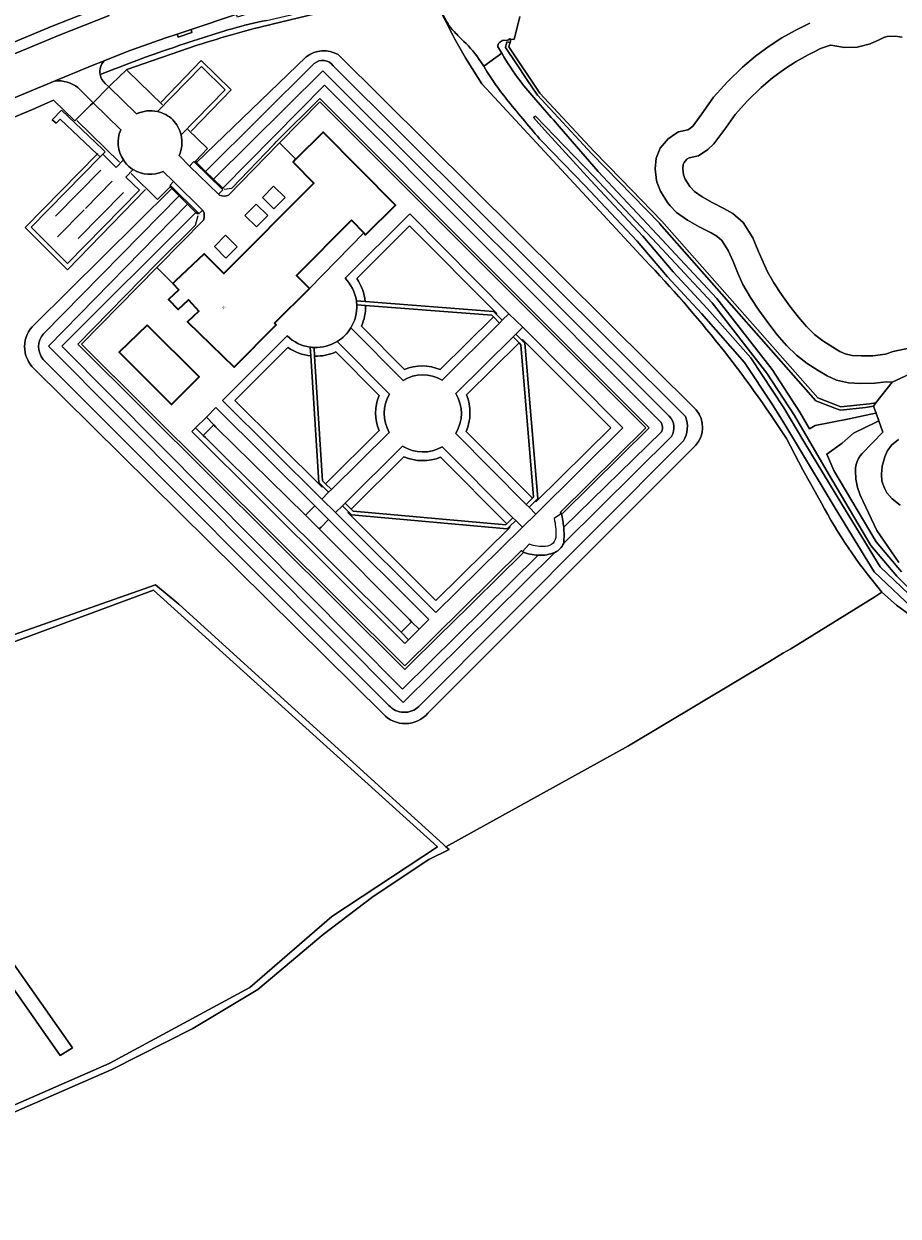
# Model space of a CAD drawing. Header units: metres. Extents: x 183400 to 185591, y 327112 to 329102.
# Tile 83 of 107: x 184665 to 184802, y 328237 to 328424. Entities that reach past the tile are written whole.
import ezdxf

# ---------------------------------------------------------------- set-up
doc = ezdxf.new("R2010")
doc.units = ezdxf.units.M
for name, color, linetype, lineweight in [('B-WE-GR-BOOM-GV', 90, 'Continuous', 13), ('B-WE-GR-BOS-GV', 40, 'Continuous', 13), ('B-WE-GR-GRAS-GV', 60, 'Continuous', 13), ('B-WE-GR-GROENVOORZIENING-GV', 80, 'Continuous', 18), ('B-WE-GR-HAAG-GV', 90, 'GR-HAAG1', 13), ('B-WE-GR-HOUTWAL-GV', 40, 'Continuous', 13), ('B-WE-IE-TERREINAFSCHEIDING_KUNSTMATIG_HEKWERK-G', 20, 'IE-TERREINAFSCHEIDING-KUNSTMATIG', 18), ('B-WE-IE-TERREINAFSCHEIDING_KUNSTMATIG_MUUR-G', 90, 'IE-TERREINAFSCHEIDING-KUNSTMATIG-DICHT', 18), ('B-WE-OG-BEBOUWING-GV', 7, 'Continuous', 35), ('B-WE-OG-BEBOUWING_HUISNUMMER-T18', 10, 'Continuous', 18), ('B-WE-OG-BEBOUWING_LUIFEL-GV', 7, 'Continuous', 18), ('B-WE-OG-WATER-GV', 130, 'Continuous', 18), ('B-WE-VH-VERHARDING_ASFALT-GV', 252, 'Continuous', 18), ('B-WE-VH-VERHARDING_BETON-GV', 252, 'Continuous', 18), ('B-WE-VH-VERHARDING_BETONSTRAATSTEEN-GV', 252, 'Continuous', 18), ('B-WE-VH-VERHARDING_OPEN-GV', 252, 'Continuous', 18), ('B-WE-VH-VERHARDING_PUIN-GV', 252, 'Continuous', 18), ('B-WE-VH-VERHARDING_TEGEL-GV', 252, 'Continuous', 18)]:
    doc.layers.add(name, color=color, linetype=linetype, lineweight=lineweight)
doc.styles.add('NLCS-ISO-M200-T25', font='NLCS-ISO.ttf')
doc.linetypes.add('GR-HAAG1', pattern='A,6,[176,NLCS.SHX,S=0.125,R=0,X=0,Y=0],-2', length=8)
doc.linetypes.add('IE-TERREINAFSCHEIDING-KUNSTMATIG', pattern='A,4,[82,NLCS.SHX,S=0.75,R=90,X=0,Y=0],4,-2', length=10)
doc.linetypes.add('IE-TERREINAFSCHEIDING-KUNSTMATIG-DICHT', pattern='A,8,-1,[82,NLCS.SHX,S=0.75,R=90,X=0,Y=0],-1', length=10)

msp = doc.modelspace()

# ---------------------------------------------------------------- linework, layer by layer
at = {"layer": 'B-WE-GR-BOOM-GV', "flags": 128}
msp.add_lwpolyline([(184658.582, 328326.556), (184685.404, 328335.986), (184689.071, 328332.947), (184730.446, 328295.371), (184730.813, 328295.038), (184759.381, 328310.82), (184781.389, 328324, 0.0076115), (184798.966, 328334.803), (184798.554, 328335.322, -0.05236), (184789.536, 328348.74), (184786.635, 328353.931), (184785.978, 328355.153), (184784.038, 328358.857, 0.0470322), (184761.98, 328386.678), (184736.402, 328414.241), (184734.277, 328417.621, -0.0292396), (184728.182, 328429.504), (184703.841, 328423.632, 0.0187287), (184691.937, 328420.288), (184680.921, 328416.502), (184678.554, 328414.206), (184678.119, 328413.771), (184682.425, 328409.544, -0.1716228), (184685.736, 328409.922), (184692.582, 328416.962), (184696.316, 328413.306), (184689.411, 328406.267, -0.164779), (184689.109, 328403.04), (184690.74, 328401.412), (184691.41, 328402.14), (184691.51, 328402.033), (184691.617, 328402.135), (184691.839, 328401.983), (184708.991, 328418.462, -0.3171174), (184713.971, 328418.817), (184769.951, 328363.288, -0.3756717), (184769.837, 328357.73), (184727.988, 328315.922, -0.4564217), (184721.01, 328315.801), (184666.438, 328369.739, -0.4400894), (184666.497, 328376.649), (184687.947, 328397.879), (184687.687, 328398.182), (184687.676, 328398.194), (184687.791, 328398.307), (184687.694, 328398.432), (184688.223, 328398.984), (184686.6, 328400.57, -0.2535565), (184681.937, 328400.852), (184680.795, 328399.688), (184682.896, 328397.646), (184671.659, 328386.166), (184665.968, 328391.842), (184676.761, 328402.837), (184676.312, 328403.261), (184670.516, 328408.738), (184669.869, 328408.113), (184669.277, 328408.612), (184670.722, 328410.131), (184677.109, 328404.072), (184677.561, 328403.643), (184677.184, 328403.268), (184679.274, 328401.208), (184680.4, 328402.378, -0.2595436), (184679.972, 328407.047), (184675.66, 328411.313), (184675.263, 328410.916), (184672.821, 328408.476), (184669.484, 328411.688), (184666.18, 328410.26), (184620.259, 328391.112)], format="xyb", dxfattribs=at)
at = {"layer": 'B-WE-GR-BOS-GV', "flags": 128}
msp.add_lwpolyline([(184803.941, 328330.789), (184801.261, 328332.764), (184798.966, 328334.803, -0.0076115), (184781.389, 328324), (184759.381, 328310.82), (184730.813, 328295.038), (184731.295, 328294.6), (184728.152, 328293.028), (184719.456, 328287.265), (184711.598, 328281.293), (184701.435, 328272.702), (184691.271, 328266.625), (184678.594, 328260.234), (184662.039, 328253.004), (184634.903, 328238.545), (184634.593, 328238.38), (184636.731, 328236.018)], format="xyb", dxfattribs=at)
for points in [[(184660.153, 328253.318), (184678.175, 328261.177), (184700.177, 328273.016), (184712.96, 328284.122), (184729.514, 328295.019), (184685.09, 328335.147), (184658.34, 328325.253)], [(184657.324, 328285.065), (184672.412, 328263.586), (184670.526, 328262.434), (184655.462, 328283.883)]]:
    msp.add_lwpolyline(points, dxfattribs=at)
at = {"layer": 'B-WE-GR-GRAS-GV', "flags": 128}
for points in [[(184667.517, 328444.248, 0.2967172), (184664.403, 328443.742), (184654.12, 328434.382), (184644.699, 328425.551, 0.3676872), (184644.439, 328423.098), (184646.908, 328420.258), (184649.115, 328419.089, -0.5142486), (184648.946, 328416.637), (184640.878, 328413.47), (184636.974, 328411.756), (184637.013, 328411.672), (184637.647, 328410.107), (184669.238, 328423.259), (184677.209, 328426.416), (184685.286, 328429.292), (184686.299, 328429.633), (184686.109, 328430.207), (184681.584, 328435.029), (184681.297, 328435.003, -0.2483607), (184673.954, 328439.277), (184672.375, 328441.297), (184671.192, 328442.445), (184669.757, 328443.257)], [(184798.048, 328362.79), (184797.65, 328363.883), (184796.393, 328363.698), (184792.484, 328363.256), (184791.636, 328363.587), (184788.667, 328364.744), (184764.194, 328392.454), (184764.186, 328392.463), (184764.178, 328392.472), (184757.831, 328399.012), (184753.647, 328403.339), (184745.115, 328412.487), (184743.478, 328414.929), (184741.824, 328417.397), (184740.122, 328419.937), (184740.348, 328420.826), (184740.833, 328420.702), (184740.973, 328421.255), (184740.8, 328421.282), (184740.597, 328421.129), (184740.419, 328421.105), (184739.677, 328421.006), (184739.182, 328420.698, 0.2721741), (184738.946, 328420.02), (184739.562, 328419.068, 0.0430695), (184742.407, 328414.735, 0.0212706), (184744.878, 328411.756, 0.0069913), (184747.616, 328408.627), (184748.514, 328407.609), (184754.589, 328400.542), (184764.584, 328389.945), (184773.185, 328380.686), (184781.793, 328369.602), (184786.138, 328362.95), (184787.667, 328360.341), (184788.53, 328360.847), (184793.829, 328361.892), (184797.96, 328362.772)], [(184592.549, 328382.558), (184593.101, 328381.706), (184594.021, 328382), (184594.97, 328382.431), (184596.021, 328382.909), (184602.566, 328384.959), (184607.761, 328386.853), (184608.854, 328387.251), (184609.306, 328386.699), (184618.923, 328390.647), (184620.259, 328391.112), (184666.18, 328410.26), (184669.484, 328411.688), (184672.821, 328408.476), (184675.263, 328410.916), (184675.66, 328411.313), (184673.287, 328413.661, 0.1835948), (184669.736, 328414.735), (184637.816, 328401.499)], [(184695.419, 328396.862, 0.2466105), (184696.834, 328396.877), (184704.666, 328404.896), (184704.792, 328405.024), (184711.127, 328411.466), (184762.043, 328360.488), (184748.696, 328347.289), (184748.858, 328347.097, -0.0396265), (184749.225, 328344.95), (184764.538, 328359.896, 0.3534785), (184764.109, 328361.68), (184711.82, 328414.034), (184695.937, 328397.94), (184695.809, 328397.787), (184695.92, 328397.674), (184695.27, 328397.012)], [(184692.758, 328394.523), (184692.208, 328393.926), (184692.094, 328394.081), (184691.971, 328393.921), (184691.742, 328394.133), (184670.747, 328373.271), (184724.017, 328319.644), (184745.223, 328340.578, -0.0990102), (184742.756, 328341.165), (184742.777, 328341.188), (184742.632, 328341.333), (184724.399, 328323.288), (184673.852, 328373.58), (184685.622, 328385.55), (184685.944, 328385.878), (184692.903, 328392.949, 0.2055776), (184692.889, 328394.389)]]:
    msp.add_lwpolyline(points, format="xyb", close=True, dxfattribs=at)
for points in [[(184702.741, 328424.179, 0.0315651), (184692.137, 328421.232, 0.0177755), (184676.76, 328415.715, 0.1663247), (184677.546, 328414.333), (184678.119, 328413.771), (184678.554, 328414.206), (184680.921, 328416.502), (184691.937, 328420.288, -0.0187287), (184703.841, 328423.632), (184728.182, 328429.504, 0.0292396), (184734.277, 328417.621), (184736.402, 328414.241), (184761.98, 328386.678, -0.0470322), (184784.038, 328358.857), (184785.978, 328355.153), (184786.635, 328353.931), (184789.536, 328348.74, 0.05236), (184798.554, 328335.322), (184798.966, 328334.803), (184801.261, 328332.764), (184803.941, 328330.789)], [(184804.601, 328331.542), (184797.779, 328338.015), (184791.675, 328347.944), (184785.755, 328357.762), (184783.787, 328361.029), (184782.617, 328362.972), (184781.794, 328364.215), (184777.511, 328370.689), (184770.763, 328378.347), (184765.443, 328384.092), (184760.711, 328389.647), (184752.516, 328398.393), (184745.786, 328405.287, -0.0072468), (184740.539, 328411.564, -0.0079133), (184738.68, 328413.993, -0.0180824), (184737.018, 328416.535), (184736.729, 328417.033), (184735.931, 328418.197, 0.0604436), (184733.23, 328421.243, -0.0040228), (184731.766, 328422.761, -0.0700569), (184730.317, 328425.263, -0.0400984)]]:
    msp.add_lwpolyline(points, format="xyb", dxfattribs=at)
for points in [[(184742.357, 328424.763), (184741.486, 328421.176), (184740.973, 328421.255), (184740.833, 328420.702), (184740.768, 328420.448), (184740.662, 328420.03), (184745.508, 328412.799), (184754.01, 328403.683), (184758.19, 328399.36), (184764.553, 328392.803), (184788.962, 328365.166), (184792.551, 328363.767), (184797.016, 328364.272), (184798.046, 328364.388), (184798.046, 328364.388), (184800.572, 328367.617), (184799.612, 328367.69), (184797.843, 328367.474), (184795.639, 328367.426), (184793.747, 328367.553), (184791.892, 328367.942), (184790.414, 328368.604), (184789.025, 328369.437), (184787.263, 328370.567), (184785.604, 328371.843), (184784.046, 328373.391), (184782.615, 328375.057), (184781.139, 328376.934), (184779.754, 328378.879), (184778.437, 328380.862), (184777.238, 328382.918), (184776.449, 328384.695), (184775.693, 328386.486), (184774.96, 328388.199), (184773.971, 328389.778), (184773.176, 328390.463), (184772.256, 328390.969), (184770.4, 328391.926), (184768.581, 328392.962), (184766.867, 328394.164), (184765.847, 328395.209), (184765.445, 328395.691), (184764.346, 328397.465), (184763.842, 328398.809), (184763.749, 328399.163), (184763.538, 328400.951), (184763.7, 328402.625), (184764.301, 328404.195), (184765.563, 328405.674), (184766.762, 328406.515), (184767.186, 328406.746), (184767.906, 328406.909), (184768.627, 328407.063), (184769.066, 328407.353), (184769.446, 328407.717), (184771.092, 328409.918), (184772.666, 328412.17), (184774.85, 328414.59), (184777.195, 328416.854), (184779.215, 328418.561), (184781.343, 328420.133), (184783.343, 328421.43), (184785.427, 328422.588), (184786.556, 328423.162), (184787.684, 328423.739)], [(184804.715, 328333.924), (184801.294, 328337.302), (184797.261, 328342.085), (184790.615, 328353.334), (184785.287, 328362.424), (184780.978, 328369.021), (184772.423, 328380.038), (184763.854, 328389.262), (184753.866, 328399.852), (184744.794, 328409.228), (184744.525, 328408.982), (184746.241, 328407.088), (184753.399, 328399.207), (184761.606, 328390.447), (184766.34, 328384.889), (184771.653, 328379.151), (184778.467, 328371.42), (184783.632, 328363.613), (184786.782, 328358.381), (184792.7, 328348.568), (184798.719, 328338.778), (184805.392, 328332.445)], [(184803.377, 328368.913), (184800.572, 328367.617), (184798.046, 328364.388), (184797.65, 328363.883), (184798.048, 328362.79), (184798.485, 328361.588), (184799.123, 328359.836), (184795.903, 328356.477), (184795.572, 328356.1), (184795.296, 328355.682), (184795.08, 328355.229), (184794.929, 328354.751), (184794.846, 328354.257), (184794.831, 328353.755), (184794.897, 328352.461), (184795.145, 328351.189), (184795.571, 328349.965), (184798.18, 328344.472), (184801.622, 328339.456)], [(184801.622, 328339.456), (184798.18, 328344.472), (184795.571, 328349.965), (184795.145, 328351.189), (184794.897, 328352.461), (184794.831, 328353.755), (184794.846, 328354.257), (184794.929, 328354.751), (184795.08, 328355.229), (184795.296, 328355.682), (184795.572, 328356.1), (184795.903, 328356.477), (184799.123, 328359.836), (184798.485, 328361.588), (184798.084, 328361.396), (184794.508, 328359.686), (184792.781, 328358.096), (184790.36, 328356.394), (184791.477, 328353.841), (184798.079, 328342.666), (184802.029, 328337.981)], [(184801.82, 328348.41), (184800.555, 328349.424), (184799.756, 328350.363), (184799.356, 328351.094), (184798.975, 328352.147), (184798.916, 328353.249), (184799.019, 328354.512), (184799.406, 328355.974), (184799.785, 328356.867), (184800.495, 328357.799), (184801.567, 328358.655)]]:
    msp.add_lwpolyline(points, dxfattribs=at)
at = {"layer": 'B-WE-GR-GROENVOORZIENING-GV', "flags": 128}
for points in [[(184787.684, 328423.739), (184786.556, 328423.162), (184785.427, 328422.588), (184783.343, 328421.43), (184781.343, 328420.133), (184779.215, 328418.561), (184777.195, 328416.854), (184774.85, 328414.59), (184772.666, 328412.17), (184771.092, 328409.918), (184769.446, 328407.717), (184769.066, 328407.353), (184768.627, 328407.063), (184767.906, 328406.909), (184767.186, 328406.746), (184766.762, 328406.515), (184765.563, 328405.674), (184764.301, 328404.195), (184763.7, 328402.625), (184763.538, 328400.951), (184763.749, 328399.163), (184763.842, 328398.809), (184764.346, 328397.465), (184765.445, 328395.691), (184765.847, 328395.209), (184766.867, 328394.164), (184768.581, 328392.962), (184770.4, 328391.926), (184772.256, 328390.969), (184773.176, 328390.463), (184773.971, 328389.778), (184774.96, 328388.199), (184775.693, 328386.486), (184776.449, 328384.695), (184777.238, 328382.918), (184778.437, 328380.862), (184779.754, 328378.879), (184781.139, 328376.934), (184782.615, 328375.057), (184784.046, 328373.391), (184785.604, 328371.843), (184787.263, 328370.567), (184789.025, 328369.437), (184790.414, 328368.604), (184791.892, 328367.942), (184793.747, 328367.553), (184795.639, 328367.426), (184797.843, 328367.474), (184799.612, 328367.69), (184800.572, 328367.617), (184803.377, 328368.913)], [(184804.15, 328373.174), (184800.74, 328372.431), (184799.513, 328372.01), (184797.535, 328371.768), (184795.736, 328371.729), (184794.335, 328371.823), (184793.227, 328372.055), (184792.406, 328372.424), (184791.292, 328373.091), (184789.739, 328374.087), (184788.441, 328375.085), (184787.197, 328376.322), (184785.938, 328377.788), (184784.582, 328379.512), (184783.297, 328381.316), (184782.088, 328383.137), (184781.072, 328384.88), (184780.395, 328386.404), (184779.65, 328388.168), (184778.782, 328390.198), (184777.27, 328392.611), (184775.642, 328394.014), (184774.278, 328394.764), (184772.45, 328395.707), (184770.885, 328396.599), (184769.664, 328397.454), (184769.042, 328398.092), (184768.941, 328398.213), (184768.224, 328399.37), (184767.977, 328400.03), (184767.862, 328400.996), (184767.924, 328401.631), (184768.052, 328401.967), (184768.479, 328402.467), (184768.822, 328402.708), (184768.83, 328402.709), (184770.319, 328403.027), (184771.76, 328403.979), (184772.677, 328404.857), (184774.577, 328407.398), (184774.577, 328407.398), (184776.037, 328409.488), (184777.943, 328411.599), (184780.079, 328413.662), (184781.883, 328415.186), (184783.793, 328416.597), (184785.56, 328417.742), (184787.446, 328418.791), (184788.51, 328419.331), (184789.353, 328419.763), (184790.912, 328420.283), (184790.985, 328420.287), (184791.602, 328420.188), (184793.118, 328419.934), (184795.099, 328420.007), (184797.128, 328420.497), (184798.634, 328421.191), (184799.38, 328421.536), (184799.795, 328421.637), (184801.045, 328421.71), (184802.146, 328421.536)], [(184801.567, 328358.655), (184800.495, 328357.799), (184799.785, 328356.867), (184799.406, 328355.974), (184799.019, 328354.512), (184798.916, 328353.249), (184798.975, 328352.147), (184799.356, 328351.094), (184799.756, 328350.363), (184800.555, 328349.424), (184801.82, 328348.41)], [(184662.039, 328253.004), (184678.594, 328260.234), (184691.271, 328266.625), (184701.435, 328272.702), (184711.598, 328281.293), (184719.456, 328287.265), (184728.152, 328293.028), (184731.295, 328294.6), (184730.813, 328295.038), (184730.446, 328295.371), (184689.071, 328332.947), (184685.404, 328335.986), (184658.582, 328326.556)], [(184658.34, 328325.253), (184685.09, 328335.147), (184729.514, 328295.019), (184712.96, 328284.122), (184700.177, 328273.016), (184678.175, 328261.177), (184660.153, 328253.318)]]:
    msp.add_lwpolyline(points, dxfattribs=at)
for points in [[(184797.65, 328363.883), (184798.046, 328364.388), (184797.016, 328364.272), (184792.551, 328363.767), (184788.962, 328365.166), (184764.553, 328392.803), (184758.19, 328399.36), (184754.01, 328403.683), (184745.508, 328412.799), (184740.662, 328420.03), (184740.768, 328420.448), (184740.833, 328420.702), (184740.348, 328420.826), (184740.122, 328419.937), (184741.824, 328417.397), (184743.478, 328414.929), (184745.115, 328412.487), (184753.647, 328403.339), (184757.831, 328399.012), (184764.178, 328392.472), (184764.186, 328392.463), (184764.194, 328392.454), (184788.667, 328364.744), (184791.636, 328363.587), (184792.484, 328363.256), (184796.393, 328363.698), (184797.65, 328363.883)], [(184702.13, 328396.472), (184703.936, 328394.711), (184705.676, 328396.491), (184703.877, 328398.257), (184702.13, 328396.472)], [(184701.203, 328391.913), (184702.95, 328393.694), (184701.151, 328395.467), (184699.402, 328393.7), (184701.203, 328391.913)], [(184694.639, 328388.817), (184696.42, 328387.034), (184698.184, 328388.806), (184696.371, 328390.593), (184694.639, 328388.817)], [(184742.82, 328376.22), (184741.748, 328375.158), (184742.676, 328374.222), (184742.78, 328374.324), (184756.592, 328360.49), (184744.887, 328348.95), (184744.782, 328349.056), (184743.817, 328348.082), (184744.862, 328347.03), (184758.49, 328360.479), (184742.82, 328376.22)], [(184742.676, 328374.222), (184743.144, 328373.75), (184745.16, 328349.438), (184744.782, 328349.056), (184744.887, 328348.95), (184756.592, 328360.49), (184742.78, 328374.324), (184742.676, 328374.222)], [(184713.561, 328347.252), (184729.259, 328331.623), (184742.788, 328344.969), (184741.73, 328346.025), (184740.761, 328345.078), (184740.863, 328344.976), (184729.246, 328333.499), (184715.46, 328347.258), (184715.574, 328347.371), (184714.632, 328348.313), (184713.561, 328347.252)], [(184740.761, 328345.078), (184740.403, 328344.729), (184716.046, 328346.899), (184715.574, 328347.371), (184715.46, 328347.258), (184729.246, 328333.499), (184740.863, 328344.976), (184740.761, 328345.078)]]:
    msp.add_lwpolyline(points, close=True, dxfattribs=at)
for points in [[(184666.497, 328376.649, 0.4400894), (184666.438, 328369.739), (184721.01, 328315.801, 0.4564217), (184727.988, 328315.922), (184769.837, 328357.73, 0.3756717), (184769.951, 328363.288), (184713.971, 328418.817, 0.3171174), (184708.991, 328418.462), (184691.839, 328401.983), (184693.244, 328400.577), (184710.219, 328417.412, -0.4489663), (184713.208, 328417.066), (184768.259, 328362.246, -0.2400443), (184767.933, 328358.445), (184726.576, 328316.93, -0.4167507), (184721.894, 328317.113), (184667.862, 328371.184, -0.3768189), (184667.914, 328375.207), (184689.097, 328396.765), (184687.947, 328397.879)], [(184765.723, 328362.299), (184711.566, 328416.304), (184694.457, 328399.384), (184694.46, 328399.381), (184695.937, 328397.94), (184711.82, 328414.034), (184764.109, 328361.68, -0.3534785), (184764.538, 328359.896), (184749.225, 328344.95, -0.0452012), (184749.224, 328342.45), (184766.061, 328359.16, 0.3549256)], [(184747.862, 328341.038, -0.1047705), (184745.223, 328340.578), (184724.017, 328319.644), (184670.747, 328373.271), (184691.742, 328394.133), (184690.392, 328395.477), (184668.678, 328373.279), (184724.137, 328317.566)], [(184716.813, 328380.348), (184718.201, 328380.241, 0.1263173), (184716.865, 328383.82), (184725.114, 328392.066), (184738.774, 328378.365), (184738.663, 328378.255), (184739.621, 328377.301), (184740.667, 328378.339), (184725.147, 328393.949), (184715.05, 328383.893, -0.159381)], [(184718.201, 328380.241), (184738.227, 328378.69), (184738.663, 328378.255), (184738.774, 328378.365), (184725.114, 328392.066), (184716.865, 328383.82, -0.1263173)], [(184718.242, 328379.625), (184716.873, 328379.731, -0.150114), (184715.948, 328376.105), (184724.106, 328367.914, -0.2746417), (184730.205, 328367.955), (184739.189, 328376.872), (184738.24, 328377.836), (184729.929, 328369.602, 0.2000368), (184724.33, 328369.614), (184717.608, 328376.363, 0.1091819)], [(184738.24, 328377.836), (184737.975, 328378.104), (184718.242, 328379.625, -0.1091819), (184717.608, 328376.363), (184724.33, 328369.614, -0.2000368), (184729.929, 328369.602)], [(184709.6, 328373.112, -0.1595491), (184706.016, 328374.856), (184695.905, 328364.766), (184711.398, 328349.364), (184712.476, 328350.426), (184711.551, 328351.344), (184711.442, 328351.236), (184697.798, 328364.787), (184706.107, 328373.069, 0.1256597), (184709.687, 328371.745)], [(184711.979, 328351.769), (184712.909, 328350.853), (184721.961, 328359.779, -0.2739742), (184722.004, 328365.776), (184713.823, 328373.997, -0.1489073), (184710.207, 328373.057), (184710.293, 328371.705, 0.1100993), (184713.59, 328372.35), (184720.358, 328365.54, 0.2000394), (184720.373, 328360.096)], [(184732.347, 328365.845, -0.2825181), (184732.352, 328359.633), (184743.384, 328348.519), (184744.354, 328349.485), (184733.982, 328359.911, 0.1962097), (184734.034, 328365.67), (184742.245, 328373.795), (184741.308, 328374.722)], [(184744.354, 328349.485), (184744.528, 328349.658), (184742.548, 328373.495), (184742.245, 328373.795), (184734.034, 328365.67, -0.1962097), (184733.982, 328359.911)], [(184711.551, 328351.344), (184710.941, 328351.948), (184709.687, 328371.745, -0.1256597), (184706.107, 328373.069), (184697.798, 328364.787), (184711.442, 328351.236)], [(184710.293, 328371.705), (184711.535, 328352.206), (184711.979, 328351.769), (184720.373, 328360.096, -0.2000394), (184720.358, 328365.54), (184713.59, 328372.35, -0.1100993)], [(184740.33, 328345.51), (184741.299, 328346.457), (184730.202, 328357.54, -0.2787243), (184724.042, 328357.633), (184715.07, 328348.746), (184716.006, 328347.797), (184724.259, 328355.958, 0.1932885), (184729.971, 328355.894)], [(184716.006, 328347.797), (184716.3, 328347.499), (184740.174, 328345.358), (184740.33, 328345.51), (184729.971, 328355.894, -0.1932885), (184724.259, 328355.958)]]:
    msp.add_lwpolyline(points, format="xyb", close=True, dxfattribs=at)
at = {"layer": 'B-WE-GR-HAAG-GV', "flags": 128}
msp.add_lwpolyline([(184797.65, 328363.883), (184798.046, 328364.388), (184797.016, 328364.272), (184792.551, 328363.767), (184788.962, 328365.166), (184764.553, 328392.803), (184758.19, 328399.36), (184754.01, 328403.683), (184745.508, 328412.799), (184740.662, 328420.03), (184740.768, 328420.448), (184740.833, 328420.702), (184740.348, 328420.826), (184740.122, 328419.937), (184741.824, 328417.397), (184743.478, 328414.929), (184745.115, 328412.487), (184753.647, 328403.339), (184757.831, 328399.012), (184764.178, 328392.472), (184764.186, 328392.463), (184764.194, 328392.454), (184788.667, 328364.744), (184791.636, 328363.587), (184792.484, 328363.256), (184796.393, 328363.698), (184797.65, 328363.883)], close=True, dxfattribs=at)
at = {"layer": 'B-WE-GR-HOUTWAL-GV', "flags": 128}
msp.add_lwpolyline([(184655.255, 328284.177), (184655.462, 328283.883), (184670.526, 328262.434), (184672.412, 328263.586), (184657.324, 328285.065), (184656.084, 328285.793), (184655.979, 328284.528), (184655.255, 328284.177)], close=True, dxfattribs=at)
at = {"layer": 'B-WE-IE-TERREINAFSCHEIDING_KUNSTMATIG_HEKWERK-G', "flags": 128}
for points in [[(184703.841, 328423.632), (184728.182, 328429.504)], [(184680.921, 328416.502), (184691.937, 328420.288)], [(184690.962, 328406.87), (184697.261, 328413.343), (184692.565, 328417.91), (184686.305, 328411.417)], [(184678.554, 328414.206), (184680.921, 328416.502)], [(184686.492, 328410.978), (184680.979, 328416.343)], [(184734.277, 328417.621), (184736.402, 328414.241), (184761.98, 328386.678)], [(184669.484, 328411.688), (184666.18, 328410.26), (184620.259, 328391.112)], [(184675.263, 328410.916), (184672.821, 328408.476), (184669.484, 328411.688)], [(184704.344, 328405.239), (184711.117, 328411.981), (184762.585, 328360.517), (184749.041, 328347.1)], [(184673.135, 328408.535), (184679.776, 328402.001)], [(184691.643, 328402.153), (184693.519, 328404.138), (184690.459, 328407.097)], [(184703.97, 328404.852), (184704.344, 328405.239)], [(184676.312, 328403.261), (184665.058, 328391.805), (184671.636, 328385.207), (184683.871, 328397.748)], [(184676.382, 328403.333), (184676.312, 328403.261)], [(184696.155, 328397.771), (184697.369, 328397.961), (184703.97, 328404.852)], [(184676.881, 328400.782), (184669.796, 328393.575)], [(184681.598, 328400.225), (184685.733, 328396.169), (184687.687, 328398.182)], [(184674.458, 328394.788), (184678.653, 328399.042)], [(184680.404, 328397.264), (184673.323, 328390.068)], [(184670.102, 328390.324), (184674.261, 328394.559)], [(184686.033, 328386.584), (184691.665, 328392.19), (184692.059, 328393.663)], [(184685.62, 328386.198), (184686.033, 328386.584)], [(184730.346, 328328.635), (184724.39, 328322.735), (184673.284, 328373.552), (184685.62, 328386.198)], [(184828.378, 328385.911), (184828.413, 328384.78), (184828.265, 328383.838), (184828.119, 328383.386), (184827.897, 328382.93), (184827.612, 328382.51), (184827.269, 328382.133), (184826.724, 328381.681), (184824.292, 328379.859), (184821.817, 328378.359), (184817.669, 328376.461), (184813.282, 328374.888), (184810.72, 328374.168), (184809.97, 328373.957), (184804.15, 328373.174), (184800.74, 328372.431), (184799.513, 328372.01)], [(184797.65, 328363.883), (184798.048, 328362.79)], [(184798.048, 328362.79), (184798.485, 328361.588)], [(184798.485, 328361.588), (184799.123, 328359.836)], [(184784.038, 328358.857), (184785.978, 328355.153), (184786.635, 328353.931)], [(184799.123, 328359.836), (184795.903, 328356.477), (184795.572, 328356.1), (184795.296, 328355.682), (184795.08, 328355.229), (184794.929, 328354.751), (184794.846, 328354.257), (184794.831, 328353.755), (184794.897, 328352.461), (184795.145, 328351.189), (184795.571, 328349.965), (184798.18, 328344.472), (184801.622, 328339.456)], [(184786.635, 328353.931), (184789.536, 328348.74)], [(184742.881, 328340.964), (184731.268, 328329.507)], [(184801.261, 328332.764), (184798.966, 328334.803)], [(184731.268, 328329.507), (184730.346, 328328.635)], [(184781.389, 328324), (184759.381, 328310.82), (184730.813, 328295.038)]]:
    msp.add_lwpolyline(points, dxfattribs=at)
at = {"layer": 'B-WE-IE-TERREINAFSCHEIDING_KUNSTMATIG_HEKWERK-G'}
for centre, radius, start, end in [((184832.743, 328475.63), 114.283, 203.80443, 210.50374), ((184857.935, 328384.971), 77.403, 207.90981, 219.89888)]:
    msp.add_arc(centre, radius, start, end, dxfattribs=at)
at = {"layer": 'B-WE-IE-TERREINAFSCHEIDING_KUNSTMATIG_HEKWERK-G', "extrusion": (0, 0, -1)}
for centre, radius, start, end in [((-184742.511, 328263.116), 165.109, 72.1633, 76.45511), ((-184625.453, 328255.777), 189.141, 136.20518, 146.97623), ((-184435.373, 328906.685), 677.679, 237.552503, 239.296897)]:
    msp.add_arc(centre, radius, start, end, dxfattribs=at)
at = {"layer": 'B-WE-IE-TERREINAFSCHEIDING_KUNSTMATIG_MUUR-G', "flags": 128}
for points in [[(184691.839, 328401.983), (184691.617, 328402.135), (184691.51, 328402.033)], [(184695.809, 328397.787), (184691.51, 328402.033)], [(184691.839, 328401.983), (184693.244, 328400.577)], [(184693.244, 328400.577), (184694.457, 328399.384)], [(184694.457, 328399.384), (184694.46, 328399.381), (184695.937, 328397.94)], [(184687.687, 328398.182), (184687.676, 328398.194), (184687.791, 328398.307)], [(184687.947, 328397.879), (184687.687, 328398.182)], [(184692.094, 328394.081), (184687.791, 328398.307)], [(184687.947, 328397.879), (184689.097, 328396.765)], [(184695.937, 328397.94), (184695.809, 328397.787)], [(184689.097, 328396.765), (184690.392, 328395.477)], [(184690.392, 328395.477), (184691.742, 328394.133)], [(184691.742, 328394.133), (184691.971, 328393.921), (184692.094, 328394.081)], [(184748.858, 328347.097), (184747.744, 328346.314)], [(184743.851, 328342.323), (184742.777, 328341.188)], [(184742.777, 328341.188), (184742.756, 328341.165)]]:
    msp.add_lwpolyline(points, dxfattribs=at)
at = {"layer": 'B-WE-IE-TERREINAFSCHEIDING_KUNSTMATIG_MUUR-G', "extrusion": (0, 0, -1)}
for centre, radius, start, end in [((-184737.583, 328344.049), 10.41, 167.43483, 181.99942), ((-184746.361, 328343.592), 1.629, 176.68406, 269.0763), ((-184745.924, 328347.814), 5.87, 265.47689, 290.68208)]:
    msp.add_arc(centre, radius, start, end, dxfattribs=at)
at = {"layer": 'B-WE-IE-TERREINAFSCHEIDING_KUNSTMATIG_MUUR-G'}
for centre, radius, start, end in [((184735.518, 328343.712), 13.763, 5.16168, 14.23866), ((184735.426, 328343.706), 13.855, 354.80093, 5.15324), ((184746.554, 328343.662), 2.932, 296.48627, 335.57896), ((184745.457, 328347.04), 6.466, 245.307, 267.92476), ((184745.457, 328347.036), 6.462, 267.92562, 291.84997)]:
    msp.add_arc(centre, radius, start, end, dxfattribs=at)
at = {"layer": 'B-WE-OG-BEBOUWING-GV', "flags": 128}
for points in [[(184707.36, 328402.461), (184707.254, 328402.355), (184706.923, 328402.025), (184710.17, 328398.759), (184696.101, 328384.635), (184693.005, 328387.69), (184688.484, 328383.394), (184688.121, 328383.049), (184689.044, 328382.077), (184687.464, 328380.576), (184688.979, 328378.981), (184690.559, 328380.483), (184692.206, 328378.75), (184690.43, 328377.062), (184697.708, 328370), (184704.299, 328376.572), (184704.024, 328376.848), (184709.476, 328382.284), (184707.457, 328384.31), (184716.042, 328392.955), (184717.993, 328390.96), (184718.266, 328390.682), (184722.954, 328395.32), (184711.614, 328406.704), (184707.36, 328402.461)], [(184684.114, 328376.527), (184679.748, 328372.311), (184687.904, 328364.147), (184692.255, 328368.455), (184684.114, 328376.527)]]:
    msp.add_lwpolyline(points, close=True, dxfattribs=at)
at = {"layer": 'B-WE-OG-BEBOUWING_LUIFEL-GV', "flags": 128}
msp.add_lwpolyline([(184717.993, 328390.96), (184716.042, 328392.955), (184707.457, 328384.31), (184709.476, 328382.284), (184717.993, 328390.96)], close=True, dxfattribs=at)
at = {"layer": 'B-WE-OG-WATER-GV', "flags": 128}
msp.add_lwpolyline([(184802.146, 328421.536), (184801.045, 328421.71), (184799.795, 328421.637), (184799.38, 328421.536), (184798.634, 328421.191), (184797.128, 328420.497), (184795.099, 328420.007), (184793.118, 328419.934), (184791.602, 328420.188), (184790.985, 328420.287), (184790.912, 328420.283), (184789.353, 328419.763), (184788.51, 328419.331), (184787.446, 328418.791), (184785.56, 328417.742), (184783.793, 328416.597), (184781.883, 328415.186), (184780.079, 328413.662), (184777.943, 328411.599), (184776.037, 328409.488), (184774.577, 328407.398), (184772.677, 328404.857), (184771.76, 328403.979), (184770.319, 328403.027), (184768.83, 328402.709), (184768.822, 328402.708), (184768.479, 328402.467), (184768.052, 328401.967), (184767.924, 328401.631), (184767.862, 328400.996), (184767.977, 328400.03), (184768.224, 328399.37), (184768.941, 328398.213), (184769.042, 328398.092), (184769.664, 328397.454), (184770.885, 328396.599), (184772.45, 328395.707), (184774.278, 328394.764), (184775.642, 328394.014), (184777.27, 328392.611), (184778.782, 328390.198), (184779.65, 328388.168), (184780.395, 328386.404), (184781.072, 328384.88), (184782.088, 328383.137), (184783.297, 328381.316), (184784.582, 328379.512), (184785.938, 328377.788), (184787.197, 328376.322), (184788.441, 328375.085), (184789.739, 328374.087), (184791.292, 328373.091), (184792.406, 328372.424), (184793.227, 328372.055), (184794.335, 328371.823), (184795.736, 328371.729), (184797.535, 328371.768), (184799.513, 328372.01), (184800.74, 328372.431), (184804.15, 328373.174)], dxfattribs=at)
msp.add_lwpolyline([(184749.224, 328342.45, -0.1722478), (184747.862, 328341.038), (184724.137, 328317.566), (184668.678, 328373.279), (184690.392, 328395.477), (184689.097, 328396.765), (184667.914, 328375.207, 0.3768189), (184667.862, 328371.184), (184721.894, 328317.113, 0.4167507), (184726.576, 328316.93), (184767.933, 328358.445, 0.2400443), (184768.259, 328362.246), (184713.208, 328417.066, 0.4489663), (184710.219, 328417.412), (184693.244, 328400.577), (184694.457, 328399.384), (184711.566, 328416.304), (184765.723, 328362.299, -0.3549256), (184766.061, 328359.16)], format="xyb", close=True, dxfattribs=at)
at = {"layer": 'B-WE-VH-VERHARDING_ASFALT-GV', "flags": 128}
for points in [[(184637.816, 328401.499), (184669.736, 328414.735), (184675.504, 328417.127), (184677.397, 328417.873), (184681.149, 328419.351), (184686.869, 328421.372), (184688.818, 328422.022), (184690.966, 328422.742), (184697.958, 328425.085)], [(184678.148, 328424.951), (184670.223, 328421.818), (184638.127, 328408.459)]]:
    msp.add_lwpolyline(points, dxfattribs=at)
msp.add_lwpolyline([(184730.317, 328425.263, 0.0700569), (184731.766, 328422.761, 0.0040228), (184733.23, 328421.243, -0.0604436), (184735.931, 328418.197), (184736.729, 328417.033), (184739.562, 328419.068), (184738.946, 328420.02, -0.2721741), (184739.182, 328420.698), (184739.677, 328421.006), (184740.419, 328421.105), (184740.597, 328421.129), (184740.8, 328421.282), (184740.973, 328421.255), (184741.486, 328421.176), (184742.357, 328424.763)], format="xyb", dxfattribs=at)
at = {"layer": 'B-WE-VH-VERHARDING_BETON-GV', "flags": 128}
msp.add_lwpolyline([(184690.966, 328422.742), (184688.818, 328422.022), (184688.974, 328421.553), (184691.113, 328422.28), (184690.966, 328422.742)], close=True, dxfattribs=at)
at = {"layer": 'B-WE-VH-VERHARDING_BETONSTRAATSTEEN-GV', "flags": 128}
msp.add_lwpolyline([(184730.169, 328430.582, 0.1003494), (184729.498, 328432.185), (184700.173, 328425.319), (184698.254, 328424.688), (184698.079, 328425.126), (184697.958, 328425.085), (184690.966, 328422.742), (184691.113, 328422.28), (184688.974, 328421.553), (184688.818, 328422.022), (184686.869, 328421.372), (184681.149, 328419.351), (184677.397, 328417.873, 0.2423063), (184676.76, 328415.715, -0.0177755), (184692.137, 328421.232, -0.0315651), (184702.741, 328424.179), (184728.744, 328430.249)], format="xyb", close=True, dxfattribs=at)
at = {"layer": 'B-WE-VH-VERHARDING_OPEN-GV', "flags": 128}
for points in [[(184676.76, 328415.715, -0.2423063), (184677.397, 328417.873), (184675.504, 328417.127), (184669.736, 328414.735, -0.1835948), (184673.287, 328413.661), (184675.66, 328411.313), (184678.119, 328413.771), (184677.546, 328414.333, -0.1663247)], [(184689.411, 328406.267), (184696.316, 328413.306), (184692.582, 328416.962), (184685.736, 328409.922, -0.1370124), (184688.097, 328408.639, -0.1366858)], [(184707.254, 328402.355), (184707.36, 328402.461), (184704.792, 328405.024), (184704.666, 328404.896), (184696.834, 328396.877, -0.2466105), (184695.419, 328396.862), (184695.27, 328397.012), (184690.74, 328401.412), (184689.109, 328403.04, 0.164779), (184689.411, 328406.267, 0.1366858), (184688.097, 328408.639, 0.1370124), (184685.736, 328409.922, 0.1716228), (184682.425, 328409.544), (184678.119, 328413.771), (184675.66, 328411.313), (184679.972, 328407.047, 0.2595436), (184680.4, 328402.378, 0.1302639), (184681.937, 328400.852, 0.2535565), (184686.6, 328400.57), (184688.223, 328398.984), (184692.758, 328394.523), (184692.889, 328394.389, -0.2055776), (184692.903, 328392.949), (184685.944, 328385.878), (184685.622, 328385.55), (184688.121, 328383.049), (184688.484, 328383.394), (184693.005, 328387.69), (184696.101, 328384.635), (184710.17, 328398.759), (184706.923, 328402.025)], [(184717.993, 328390.96), (184716.042, 328392.955), (184707.457, 328384.31), (184709.476, 328382.284), (184704.024, 328376.848), (184704.299, 328376.572), (184697.708, 328370), (184690.43, 328377.062), (184692.206, 328378.75), (184690.559, 328380.483), (184688.979, 328378.981), (184687.464, 328380.576), (184689.044, 328382.077), (184688.121, 328383.049), (184685.622, 328385.55), (184673.852, 328373.58), (184724.399, 328323.288), (184742.632, 328341.333), (184742.777, 328341.188), (184742.756, 328341.165, 0.0990102), (184745.223, 328340.578, 0.1047705), (184747.862, 328341.038, 0.1722478), (184749.224, 328342.45, 0.0452012), (184749.225, 328344.95, 0.0396265), (184748.858, 328347.097), (184748.696, 328347.289), (184762.043, 328360.488), (184711.127, 328411.466), (184704.792, 328405.024), (184707.36, 328402.461), (184711.614, 328406.704), (184722.954, 328395.32), (184718.266, 328390.682)], [(184680.4, 328402.378), (184679.274, 328401.208), (184677.184, 328403.268), (184676.761, 328402.837), (184665.968, 328391.842), (184671.659, 328386.166), (184682.896, 328397.646), (184680.795, 328399.688), (184681.937, 328400.852, -0.1302639)], [(184742.788, 328344.969), (184729.259, 328331.623), (184713.561, 328347.252), (184711.398, 328349.364), (184695.905, 328364.766), (184706.016, 328374.856, 0.1595491), (184709.6, 328373.112, 0.0243628), (184710.207, 328373.057, 0.1489073), (184713.823, 328373.997, 0.1183607), (184715.948, 328376.105, 0.150114), (184716.873, 328379.731, 0.025222), (184716.813, 328380.348, 0.159381), (184715.05, 328383.893), (184725.147, 328393.949), (184740.667, 328378.339), (184742.82, 328376.22), (184758.49, 328360.479), (184744.862, 328347.03)], [(184716.873, 328379.731), (184718.242, 328379.625), (184737.975, 328378.104), (184738.24, 328377.836), (184739.189, 328376.872), (184739.621, 328377.301), (184738.663, 328378.255), (184738.227, 328378.69), (184718.201, 328380.241), (184716.813, 328380.348, -0.025222)], [(184732.352, 328359.633, 0.2825181), (184732.347, 328365.845), (184741.308, 328374.722), (184741.748, 328375.158), (184742.82, 328376.22), (184740.667, 328378.339), (184739.621, 328377.301), (184739.189, 328376.872), (184730.205, 328367.955, 0.2746417), (184724.106, 328367.914), (184715.948, 328376.105, -0.1183607), (184713.823, 328373.997), (184722.004, 328365.776, 0.2739742), (184721.961, 328359.779), (184712.909, 328350.853), (184712.476, 328350.426), (184711.398, 328349.364), (184713.561, 328347.252), (184714.632, 328348.313), (184715.07, 328348.746), (184724.042, 328357.633, 0.2787243), (184730.202, 328357.54), (184741.299, 328346.457), (184741.73, 328346.025), (184742.788, 328344.969), (184744.862, 328347.03), (184743.817, 328348.082), (184743.384, 328348.519)], [(184712.909, 328350.853), (184711.979, 328351.769), (184711.535, 328352.206), (184710.293, 328371.705), (184710.207, 328373.057, -0.0243628), (184709.6, 328373.112), (184709.687, 328371.745), (184710.941, 328351.948), (184711.551, 328351.344), (184712.476, 328350.426)]]:
    msp.add_lwpolyline(points, format="xyb", close=True, dxfattribs=at)
for points in [[(184677.184, 328403.268), (184677.561, 328403.643), (184677.109, 328404.072), (184670.722, 328410.131), (184669.277, 328408.612), (184669.869, 328408.113), (184670.516, 328408.738), (184676.312, 328403.261), (184676.761, 328402.837), (184677.184, 328403.268)], [(184691.839, 328401.983), (184691.617, 328402.135), (184691.51, 328402.033), (184691.41, 328402.14), (184690.74, 328401.412), (184695.27, 328397.012), (184695.92, 328397.674), (184695.809, 328397.787), (184695.937, 328397.94), (184694.46, 328399.381), (184694.457, 328399.384), (184693.244, 328400.577), (184691.839, 328401.983)], [(184692.094, 328394.081), (184692.208, 328393.926), (184692.758, 328394.523), (184688.223, 328398.984), (184687.694, 328398.432), (184687.791, 328398.307), (184687.676, 328398.194), (184687.687, 328398.182), (184687.947, 328397.879), (184689.097, 328396.765), (184690.392, 328395.477), (184691.742, 328394.133), (184691.971, 328393.921), (184692.094, 328394.081)], [(184702.13, 328396.472), (184703.877, 328398.257), (184705.676, 328396.491), (184703.936, 328394.711), (184702.13, 328396.472)], [(184701.203, 328391.913), (184699.402, 328393.7), (184701.151, 328395.467), (184702.95, 328393.694), (184701.203, 328391.913)], [(184694.639, 328388.817), (184696.371, 328390.593), (184698.184, 328388.806), (184696.42, 328387.034), (184694.639, 328388.817)], [(184684.114, 328376.527), (184692.255, 328368.455), (184687.904, 328364.147), (184679.748, 328372.311), (184684.114, 328376.527)], [(184742.676, 328374.222), (184741.748, 328375.158), (184741.308, 328374.722), (184742.245, 328373.795), (184742.548, 328373.495), (184744.528, 328349.658), (184744.354, 328349.485), (184743.384, 328348.519), (184743.817, 328348.082), (184744.782, 328349.056), (184745.16, 328349.438), (184743.144, 328373.75), (184742.676, 328374.222)], [(184693.36, 328362.191), (184694.859, 328363.698), (184710.329, 328348.302), (184712.48, 328346.153), (184728.164, 328330.537), (184726.638, 328329.022), (184724.965, 328327.367), (184724.401, 328326.795), (184691.096, 328359.924), (184691.661, 328360.497), (184693.36, 328362.191)], [(184691.661, 328360.497), (184692.878, 328359.325), (184694.525, 328360.957), (184693.36, 328362.191), (184691.661, 328360.497)], [(184710.329, 328348.302), (184694.859, 328363.698), (184693.36, 328362.191), (184694.525, 328360.957), (184694.859, 328360.628), (184708.852, 328346.853), (184709.128, 328347.124), (184710.329, 328348.302)], [(184692.878, 328359.325), (184691.661, 328360.497), (184691.096, 328359.924), (184724.401, 328326.795), (184724.965, 328327.367), (184723.798, 328328.552), (184723.437, 328328.912), (184693.229, 328358.976), (184692.878, 328359.325)], [(184723.798, 328328.552), (184725.457, 328330.2), (184725.096, 328330.562), (184710.999, 328344.697), (184708.852, 328346.853), (184694.859, 328360.628), (184694.525, 328360.957), (184692.878, 328359.325), (184693.229, 328358.976), (184723.437, 328328.912), (184723.798, 328328.552)], [(184709.128, 328347.124), (184708.852, 328346.853), (184710.999, 328344.697), (184711.287, 328344.98), (184712.48, 328346.153), (184710.329, 328348.302), (184709.128, 328347.124)], [(184741.299, 328346.457), (184740.33, 328345.51), (184740.174, 328345.358), (184716.3, 328347.499), (184716.006, 328347.797), (184715.07, 328348.746), (184714.632, 328348.313), (184715.574, 328347.371), (184716.046, 328346.899), (184740.403, 328344.729), (184740.761, 328345.078), (184741.73, 328346.025), (184741.299, 328346.457)], [(184725.457, 328330.2), (184726.638, 328329.022), (184728.164, 328330.537), (184712.48, 328346.153), (184711.287, 328344.98), (184710.999, 328344.697), (184725.096, 328330.562), (184725.457, 328330.2)], [(184725.457, 328330.2), (184723.798, 328328.552), (184724.965, 328327.367), (184726.638, 328329.022), (184725.457, 328330.2)]]:
    msp.add_lwpolyline(points, close=True, dxfattribs=at)
at = {"layer": 'B-WE-VH-VERHARDING_PUIN-GV', "flags": 128}
msp.add_lwpolyline([(184802.029, 328337.981), (184798.079, 328342.666), (184791.477, 328353.841), (184790.36, 328356.394), (184792.781, 328358.096), (184794.508, 328359.686), (184798.084, 328361.396), (184798.485, 328361.588), (184798.048, 328362.79), (184797.96, 328362.772), (184793.829, 328361.892), (184788.53, 328360.847), (184787.667, 328360.341), (184786.138, 328362.95), (184781.793, 328369.602), (184773.185, 328380.686), (184764.584, 328389.945), (184754.589, 328400.542), (184748.514, 328407.609), (184747.616, 328408.627, -0.0069913), (184744.878, 328411.756, -0.0212706), (184742.407, 328414.735, -0.0430695), (184739.562, 328419.068), (184736.729, 328417.033), (184737.018, 328416.535, 0.0180824), (184738.68, 328413.993, 0.0079133), (184740.539, 328411.564, 0.0072468), (184745.786, 328405.287), (184752.516, 328398.393), (184760.711, 328389.647), (184765.443, 328384.092), (184770.763, 328378.347), (184777.511, 328370.689), (184781.794, 328364.215), (184782.617, 328362.972), (184783.787, 328361.029), (184785.755, 328357.762), (184791.675, 328347.944), (184797.779, 328338.015), (184804.601, 328331.542)], format="xyb", dxfattribs=at)
msp.add_lwpolyline([(184805.392, 328332.445), (184798.719, 328338.778), (184792.7, 328348.568), (184786.782, 328358.381), (184783.632, 328363.613), (184778.467, 328371.42), (184771.653, 328379.151), (184766.34, 328384.889), (184761.606, 328390.447), (184753.399, 328399.207), (184746.241, 328407.088), (184744.525, 328408.982), (184744.794, 328409.228), (184753.866, 328399.852), (184763.854, 328389.262), (184772.423, 328380.038), (184780.978, 328369.021), (184785.287, 328362.424), (184790.615, 328353.334), (184797.261, 328342.085), (184801.294, 328337.302), (184804.715, 328333.924)], dxfattribs=at)
at = {"layer": 'B-WE-VH-VERHARDING_TEGEL-GV', "flags": 128}
msp.add_lwpolyline([(184677.209, 328426.416), (184669.238, 328423.259), (184637.647, 328410.107), (184637.013, 328411.672), (184633.896, 328410.236), (184633.727, 328410.158), (184633.557, 328410.08), (184634.173, 328408.63), (184627.62, 328405.903), (184628.274, 328404.339), (184638.127, 328408.459), (184670.223, 328421.818), (184678.148, 328424.951)], dxfattribs=at)

# ---------------------------------------------------------------- texts
at = {"layer": 'B-WE-OG-BEBOUWING_HUISNUMMER-T18', "insert": (184696.068, 328379.313), "char_height": 0.36, "attachment_point": 5, "rotation": 41.3, "style": 'NLCS-ISO-M200-T25'}
msp.add_mtext('25', dxfattribs=at)

doc.saveas('drawing.dxf')
